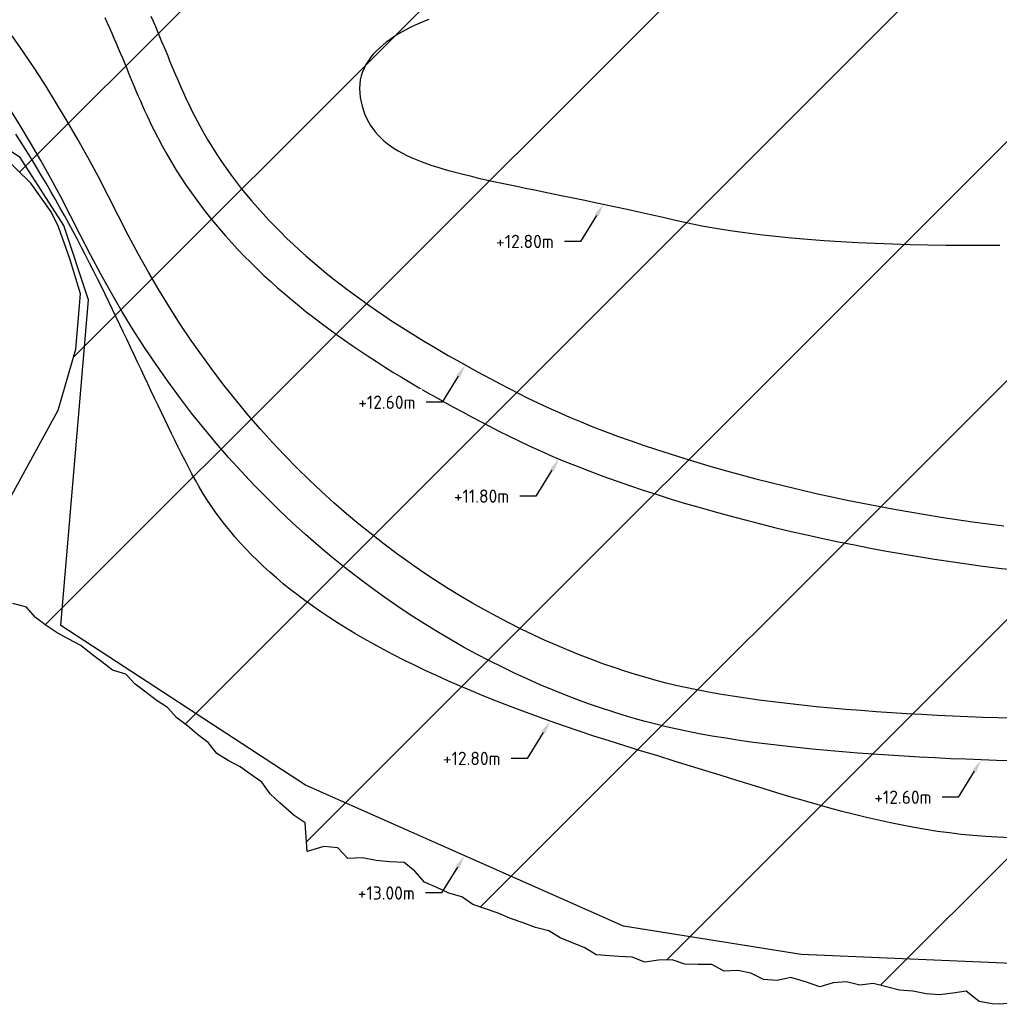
# Model space of a CAD drawing. Header units: metres. Extents: x 201571 to 204484, y 393973 to 396972.
# Tile 8 of 12: x 203808 to 203991, y 396053 to 396238. Entities that reach past the tile are written whole.
import ezdxf
from ezdxf import colors
from ezdxf.entities.mleader import LeaderData, LeaderLine
from ezdxf.math import Vec2, Vec3

# ---------------------------------------------------------------- set-up
doc = ezdxf.new("R2010")
doc.units = ezdxf.units.M
doc.layers.get('0').update_dxf_attribs({"lineweight": 25})
doc.layers.add('Z-GROENE-RIVIER-G', color=109, linetype='Continuous', lineweight=25)
doc.styles.get("Standard").update_dxf_attribs({"font": 'NLCS-ISO.ttf'})

msp = doc.modelspace()

# ---------------------------------------------------------------- hatches: boundary and pattern name
at = {"layer": 'Z-GROENE-RIVIER-G'}
h = msp.add_hatch(dxfattribs=at)
h.set_pattern_fill('ANSI31', color=256, scale=10)
h.paths.add_polyline_path([(204459.66, 396124.82), (204452.48, 396121.46), (204438.03, 396117.75), (204421.37, 396108.32), (204399.89, 396098.32), (204370.82, 396092.77), (204345.53, 396088.71), (204298.61, 396090.26), (204297.1, 396089.87), (204295.19, 396089.94), (204290.09, 396090.11), (204286.07, 396090.25), (204281.2, 396090.84), (204273.31, 396091.3), (204260.01, 396089.94), (204256.56, 396087.58), (204256.46, 396087.58), (204249.91, 396086.12), (204246.6, 396085.66), (204241.64, 396085.22), (204235.63, 396084.41), (204227.86, 396083.05), (204220.68, 396080.31), (204216.09, 396078.48), (204211.69, 396076.87), (204208.48, 396075.71), (204205.82, 396075.12), (204201.56, 396074.42), (204199.54, 396074.09), (204182.5, 396072.68), (204154.71, 396070.4), (204126.93, 396068.11), (204099.14, 396065.82), (204071.36, 396063.53), (204048.64, 396060.02), (204025.92, 396056.52), (204024.91, 396056.39), (204009.99, 396054.59), (204008.88, 396054.51), (203991.41, 396053.28), (203990.16, 396053.35), (203987.68, 396053.78), (203985.26, 396055.76), (203982.74, 396055.37), (203980.23, 396055.06), (203977.73, 396055.22), (203975.25, 396055.77), (203972.75, 396055.91), (203970.28, 396056.55), (203967.8, 396057.2), (203965.29, 396056.86), (203962.81, 396057.5), (203960.3, 396057.29), (203957.77, 396056.53), (203955.3, 396057.46), (203952.32, 396058.34), (203949.69, 396057.73), (203947.2, 396057.96), (203944.86, 396059.15), (203942.4, 396059.61), (203939.85, 396059.5), (203937.52, 396060.75), (203934.98, 396060.73), (203932.46, 396060.82), (203930.06, 396061.61), (203927.52, 396061.55), (203924.93, 396061.16), (203922.55, 396062.11), (203920.03, 396062.23), (203915.82, 396062.55), (203913.68, 396063.89), (203911.35, 396064.8), (203909.04, 396065.77), (203906.89, 396067.09), (203904.42, 396067.68), (203902.09, 396068.6), (203899.7, 396069.37), (203897.42, 396070.41), (203895.04, 396071.19), (203892.67, 396072.01), (203890.59, 396073.49), (203888.14, 396074.15), (203885.88, 396075.22), (203883.58, 396076.19), (203881.77, 396078.27), (203879.75, 396079.89), (203877.09, 396080.05), (203874.47, 396080.31), (203871.94, 396080.78), (203869.15, 396080.66), (203867.3, 396082.64), (203864.67, 396082.9), (203861.53, 396081.98), (203861.19, 396087.36), (203859.07, 396088.76), (203856.44, 396091.07), (203854.57, 396092.78), (203853.01, 396094.96), (203850.99, 396096.43), (203848.93, 396097.85), (203846.72, 396099.04), (203844.61, 396100.38), (203842.98, 396102.47), (203840.97, 396103.95), (203839.05, 396105.58), (203837.05, 396107.09), (203835.32, 396109.02), (203833.21, 396110.36), (203831.24, 396111.91), (203829.22, 396113.4), (203827.47, 396115.29), (203824.96, 396116.01), (203823, 396117.59), (203821.01, 396119.11), (203819.03, 396120.65), (203816.8, 396121.82), (203814.63, 396123.06), (203812.52, 396124.41), (203810.54, 396125.94), (203808.82, 396127.88), (203806.26, 396128.54), (203804.01, 396129.67), (203801.89, 396130.99), (203799.83, 396132.4), (203797.56, 396133.51), (203814.76, 396164.85), (203818.13, 396176.28), (203819, 396186.72), (203817.04, 396193.06), (203814.88, 396199.25), (203813.48, 396202.06), (203809.66, 396207.49), (203804.45, 396212.55), (203742.69, 396250.89), (203735.1, 396257.1), (203712.23, 396272.92), (203709.78, 396271.61), (203688.02, 396246.04), (203626.14, 396297.47), (203625.85, 396297.69), (203625.2, 396297.73), (203624.75, 396297.53), (203624.3, 396297.23), (203623.54, 396297.06), (203622.13, 396297.22), (203621.81, 396296.57), (203621.22, 396296.03), (203620.66, 396295.4), (203619.55, 396295.06), (203617.75, 396295.12), (203616.19, 396294.95), (203615.1, 396294.43), (203614.08, 396293.81), (203613.38, 396292.94), (203612.64, 396292.05), (203611.72, 396291.25), (203611.08, 396290.23), (203610.17, 396289.37), (203609.75, 396288.16), (203609.23, 396287.01), (203608.49, 396285.99), (203607.76, 396284.96), (203606.92, 396284.01), (203606.43, 396282.82), (203605.79, 396281.75), (203605.06, 396280.74), (203604.37, 396279.74), (203603.5, 396278.87), (203602.38, 396278.2), (203601.28, 396277.56), (203600.76, 396276.56), (203600.12, 396275.69), (203600.03, 396274.5), (203600.09, 396273.27), (203599.76, 396272.35), (203599.23, 396271.63), (203598.55, 396271.08), (203598.34, 396270.28), (203598.16, 396269.55), (203597.84, 396268.98), (203597.49, 396268.53), (203597.09, 396268.2), (203596.82, 396267.88), (203596.63, 396267.61), (203596.45, 396267.44), (203596.39, 396267.3), (203596.44, 396267.41), (203596.04, 396266.8), (203595.83, 396266.36), (203595.45, 396265.95), (203595.17, 396265.39), (203594.64, 396264.91), (203594.25, 396264.27), (203593.9, 396263.55), (203593.21, 396262.96), (203592.55, 396262.31), (203592.28, 396261.37), (203591.9, 396260.44), (203591.41, 396259.55), (203590.92, 396258.6), (203590.22, 396257.75), (203589.84, 396256.66), (203589.24, 396255.68), (203588.43, 396254.81), (203587.58, 396253.94), (203587.45, 396252.57), (203586.74, 396251.57), (203586.24, 396250.4), (203585.46, 396249.42), (203584.79, 396248.34), (203583.94, 396247.4), (203583.03, 396246.49), (203582.05, 396245.63), (203576.94, 396240.19), (203569.67, 396237.06), (203561.01, 396236.51), (203551.14, 396238.76), (203548.62, 396238.66), (203546.15, 396239.43), (203543.47, 396239.19), (203540.85, 396239.9), (203538.14, 396240.5), (203535.31, 396240.67), (203532.47, 396241.28), (203529.63, 396242.31), (203526.7, 396243.07), (203517.44, 396244.61), (203514.16, 396244.59), (203510.81, 396244.46), (203507.3, 396243.72), (203503.84, 396243.65), (203500.51, 396244.51), (203497.06, 396245.02), (203493.66, 396245.98), (203489.94, 396245.55), (203486.47, 396246.54), (203482.85, 396247.01), (203479.22, 396247.61), (203475.56, 396248.26), (203471.94, 396249.21), (203468.26, 396250.04), (203464.52, 396250.77), (203460.77, 396251.58), (203456.89, 396252.08), (203452.98, 396252.61), (203448.85, 396252.59), (203444.95, 396253.43), (203441.19, 396254.75), (203437.38, 396256), (203433.68, 396257.59), (203429.93, 396259.12), (203426.19, 396260.72), (203422.42, 396262.29), (203418.63, 396263.86), (203414.88, 396265.57), (203411.24, 396267.54), (203407.69, 396269.7), (203404.06, 396271.74), (203400.78, 396274.41), (203397.24, 396276.65), (203393.92, 396279.03), (203379.21, 396289.88), (203372.68, 396294.43), (203366.5, 396298.11), (203360.66, 396300.94), (203355.42, 396303.42), (203350.89, 396305.85), (203346.9, 396307.96), (203343.35, 396309.6), (203340.29, 396311), (203337.68, 396312.11), (203335.47, 396313.05), (203333.59, 396313.64), (203332.01, 396313.89), (203331.02, 396313.24), (203329.92, 396313.16), (203329.13, 396312.56), (203328.74, 396311.59), (203328.56, 396310.41), (203327.82, 396309.1), (203327.78, 396307.44), (203327.91, 396305.59), (203328.32, 396303.57), (203328.6, 396301.37), (203328.76, 396299), (203329.66, 396296.56), (203329.74, 396293.91), (203330.85, 396291.26), (203331.4, 396288.45), (203330.99, 396285.5), (203331.7, 396282.55), (203331.96, 396279.51), (203332.11, 396276.4), (203331.51, 396273.32), (203331.06, 396270.2), (203329.87, 396267.25), (203329, 396264.18), (203327.39, 396261.4), (203326.26, 396258.27), (203324.18, 396255.64), (203321.78, 396253.19), (203319.11, 396250.88), (203315.68, 396249.46), (203312.22, 396247.9), (203308.64, 396246), (203304.55, 396244.55), (203299.99, 396243.42), (203294.98, 396242.55), (203289.45, 396242.47), (203283.48, 396242.37), (203282.11, 396242.3), (203281.39, 396242.52), (203280.67, 396242.75), (203279.93, 396242.85), (203279.17, 396242.91), (203278.34, 396242.6), (203277.58, 396243.04), (203276.72, 396242.96), (203275.92, 396243.33), (203275.07, 396243.55), (203274.17, 396243.67), (203273.26, 396243.89), (203272.28, 396243.94), (203271.26, 396244.03), (203270.49, 396244.9), (203269.43, 396245.07), (203268.47, 396245.56), (203267.44, 396245.98), (203266.5, 396246.66), (203265.45, 396247.18), (203264.33, 396247.65), (203263.22, 396248.21), (203262.17, 396248.97), (203261.04, 396249.67), (203259.92, 396250.46), (203258.75, 396251.22), (203257.43, 396251.86), (203256.08, 396252.53), (203254.86, 396253.49), (203253.62, 396254.49), (203252.41, 396255.61), (203251.05, 396256.61), (203249.65, 396257.65), (203248.18, 396258.68), (203246.81, 396259.92), (203239.76, 396264.63), (203233.06, 396270.46), (203214.29, 396292.47), (203204.79, 396307.29), (203185.74, 396353.54), (203168.33, 396397.86), (203159.69, 396419.82), (203149.67, 396452.79), (203145.89, 396468.09), (203142.25, 396478.85), (203139.37, 396495.21), (203139.82, 396511.72), (203137.55, 396538.17), (203135.12, 396566.81), (203132.7, 396588.92), (203129.99, 396603.84), (203126.64, 396609.52), (203125.22, 396615.43), (203122.91, 396620.84), (203121.84, 396626.4), (203119.36, 396631.25), (203117.56, 396636.13), (203118.56, 396642.05), (203116.31, 396646.44), (203111.29, 396649.97), (203108.93, 396655.02), (203105.37, 396660.08), (203102.1, 396663.52), (203097.47, 396664.86), (203094.34, 396667.07), (203091.5, 396669.32), (203089.31, 396672.07), (203087.2, 396674.86), (203085.24, 396677.83), (203083.25, 396680.85), (203080.67, 396683.16), (203078.03, 396685.4), (203075.06, 396687.13), (203072.21, 396689.1), (203069.14, 396690.71), (203065.96, 396692.18), (203062.75, 396693.64), (203059.41, 396694.88), (203056.12, 396696.4), (203052.72, 396697.8), (203049.03, 396698.49), (203045.51, 396699.9), (203041.96, 396701.55), (203038.24, 396702.84), (203034.5, 396704.37), (203030.7, 396706.02), (203026.92, 396708.19), (203022.87, 396709.52), (203018.9, 396711.63), (203016.96, 396711.91), (202988.58, 396717.62), (202987.61, 396717.79), (202958.98, 396722.43), (202957.92, 396722.62), (202939.8, 396728.75), (202938.83, 396729.19), (202926.31, 396735.58), (202923.18, 396738.14), (202920.6, 396739.23), (202918.48, 396740.61), (202916.47, 396741.83), (202914.72, 396743.13), (202913.37, 396744.61), (202911.9, 396745.86), (202910.87, 396747.3), (202909.89, 396748.67), (202909.11, 396750.05), (202908.51, 396751.44), (202907.66, 396752.67), (202907.17, 396753.96), (202907.18, 396755.37), (202906.83, 396756.61), (202906.63, 396757.86), (202906.53, 396759.21), (202905.56, 396761), (202902.67, 396763.74), (202898.54, 396767), (202893.74, 396769.7), (202888, 396772.18), (202884.87, 396773.35), (202881.25, 396773.98), (202877.23, 396774.5), (202872.79, 396774.91), (202867.99, 396775.55), (202862.66, 396775.84), (202853.52, 396776.5), (202849.24, 396777.19), (202845.1, 396777.92), (202841.09, 396778.54), (202837.29, 396779.62), (202833.62, 396780.62), (202830.13, 396781.98), (202826.76, 396783.22), (202823.52, 396784.56), (202820.35, 396785.58), (202817.17, 396785.95), (202814.09, 396786.28), (202810.97, 396785.94), (202808.12, 396786.51), (202805.27, 396786.65), (202802.66, 396787.52), (202800.06, 396788.05), (202797.3, 396787.65), (202794.82, 396788.14), (202792.38, 396788.51), (202790.04, 396789.09), (202787.71, 396789.5), (202785.56, 396790.35), (202783.36, 396790.92), (202781.14, 396791.31), (202779.02, 396791.89), (202777.08, 396792.89), (202775.07, 396793.62), (202773.22, 396794.68), (202771.16, 396795.24), (202769.41, 396796.44), (202767.6, 396797.5), (202765.89, 396798.71), (202764.1, 396799.77), (202762.27, 396800.8), (202760.65, 396802.18), (202759.02, 396803.57), (202757.32, 396804.89), (202755.49, 396806.04), (202753.91, 396807.63), (202752.11, 396808.95), (202750.24, 396810.24), (202748.26, 396811.46), (202746.23, 396812.71), (202744.2, 396814.06), (202742.02, 396815.33), (202739.9, 396816.77), (202737.75, 396818.32), (202735.17, 396819.65), (202726.95, 396822.42), (202725.01, 396824.27), (202723.93, 396826.74), (202722.83, 396829.09), (202722.2, 396831.65), (202721.37, 396834.01), (202720.65, 396836.37), (202719.89, 396838.69), (202719.53, 396841.13), (202719.14, 396843.53), (202719.15, 396846.04), (202718.95, 396848.44), (202718.83, 396850.86), (202717.69, 396852.25), (202713.57, 396865.76), (202713.37, 396866.82), (202711.85, 396878.17), (202710.33, 396889.52), (202710.02, 396890.29), (202705.45, 396899.67), (202700.88, 396909.06), (202700.42, 396909.67), (202691.35, 396917.18), (202690.63, 396917.56), (202684.23, 396919.85), (202683.42, 396919.94), (202672.45, 396919.94), (202671.42, 396919.99), (202661.43, 396920.57), (202651.44, 396921.15), (202641.45, 396921.73), (202631.47, 396922.31), (202630.46, 396922.4), (202620.74, 396923.26), (202611.02, 396924.11), (202601.3, 396924.97), (202591.58, 396925.83), (202590.48, 396925.98), (202583.6, 396928.3), (202576.73, 396930.63), (202576.38, 396930.85), (202576.17, 396931.07), (202574.14, 396941.45), (202574.29, 396942.61), (202576.47, 396953.37), (202576.85, 396954.41), (202581.71, 396964.37), (202582.59, 396965.22), (202589.37, 396969.66), (202590.44, 396970.06), (202597.45, 396971.84), (202602.56, 396969.66), (202607.85, 396964.66), (202608.6, 396964.26), (202615.69, 396960.69), (202622.78, 396957.11), (202623.63, 396956.9), (202634.85, 396954.63), (202636.21, 396954.58), (202657.35, 396954.47), (202659.24, 396955.88), (202661.21, 396955.79), (202663.21, 396955.53), (202665.22, 396955.49), (202667.24, 396955.39), (202669.25, 396955.66), (202671.29, 396955.55), (202673.32, 396955.66), (202675.33, 396956.14), (202677.36, 396956.48), (202679.4, 396956.44), (202681.44, 396956.27), (202683.44, 396956.57), (202685.43, 396957.06), (202687.43, 396957.25), (202689.41, 396957.3), (202691.4, 396956.83), (202693.33, 396957.37), (202695.26, 396957.2), (202697.15, 396957.16), (202699.03, 396956.91), (202700.86, 396956.77), (202702.66, 396956.52), (202709.51, 396956.44), (202711.12, 396956.41), (202712.66, 396956.08), (202714.16, 396955.87), (202715.68, 396956.06), (202717.14, 396956.04), (202718.58, 396956.09), (202719.87, 396955.69), (202721.21, 396955.59), (202722.54, 396955.52), (202723.7, 396955.05), (202724.72, 396954.41), (202725.83, 396953.88), (202729.83, 396950.57), (202731.61, 396948.74), (202733.65, 396947.17), (202735.59, 396945.45), (202736.95, 396943.25), (202738.73, 396941.3), (202739.81, 396938.87), (202741, 396936.49), (202742.09, 396934.02), (202742.67, 396931.3), (202743.88, 396928.78), (202744.89, 396926.14), (202745.67, 396923.37), (202747.09, 396920.74), (202748.81, 396918.13), (202749.44, 396915.17), (202750.72, 396912.34), (202751.43, 396909.33), (202751.51, 396906.16), (202752.08, 396903.08), (202753.08, 396900.07), (202753.82, 396897), (202754.65, 396893.93), (202755.74, 396890.93), (202756.62, 396887.87), (202758.02, 396884.97), (202758.86, 396881.93), (202762.3, 396866.53), (202764.34, 396864.06), (202765.75, 396858.13), (202769.17, 396852.36), (202772.75, 396847.17), (202775.16, 396844.44), (202779.91, 396840.54), (202781.89, 396838.83), (202786.97, 396834.83), (202794.36, 396830.75), (202796.39, 396829.95), (202802.37, 396827.86), (202804.35, 396827.06), (202812.75, 396825.03), (202822.71, 396824.48), (202823.66, 396824.45), (202832.13, 396824.76), (202838.55, 396825.33), (202841.38, 396825.96), (202852.78, 396828.98), (202853.79, 396829.42), (202862.22, 396831.57), (202864.78, 396832.41), (202871.57, 396833.79), (202876.34, 396834.02), (202881.88, 396833.48), (202886.03, 396832.25), (202894.62, 396829.1), (202895.64, 396828.65), (202903.23, 396823.59), (202904.12, 396822.89), (202910.04, 396815.97), (202910.69, 396815.19), (202918.76, 396805), (202926.84, 396794.81), (202927.47, 396794.05), (202935.52, 396784.5), (202944.18, 396775.3), (202944.96, 396774.42), (202952.56, 396767.24), (202961.37, 396760.62), (202962.42, 396759.77), (202968.58, 396756.07), (202975.34, 396752.59), (202976.71, 396751.92), (202981.51, 396749.7), (202986.79, 396747.9), (202989.53, 396747.13), (202995.55, 396745.76), (203003.25, 396744.43), (203004.95, 396744.08), (203006.97, 396743.87), (203010.17, 396743.4), (203013.42, 396743.48), (203016.7, 396743.73), (203019.99, 396743.6), (203023.33, 396743.75), (203026.72, 396744.4), (203030.14, 396744.64), (203033.62, 396744.8), (203037.16, 396745.2), (203040.78, 396745.84), (203044.46, 396746.04), (203048.23, 396746.23), (203052.02, 396745.77), (203055.93, 396745.67), (203059.97, 396745.87), (203064.07, 396745.68), (203068.21, 396744.99), (203072.41, 396744.09), (203076.7, 396743.08), (203081.11, 396742.13), (203085.63, 396741.13), (203090.17, 396739.68), (203094.95, 396738.56), (203099.8, 396737.15), (203104.65, 396735.56), (203110.66, 396733.63), (203113.74, 396732.58), (203116.94, 396731.66), (203120.03, 396730.18), (203123.28, 396728.94), (203126.89, 396728.62), (203137.83, 396726.07), (203145.28, 396721.38), (203162.38, 396712.95), (203174.41, 396708.6), (203187.72, 396701.9), (203201.78, 396695.66), (203221.27, 396686.97), (203236.07, 396678.5), (203247.24, 396672.17), (203257.43, 396666.95), (203261.93, 396664.51), (203265.72, 396661.02), (203269.98, 396658.11), (203273.95, 396654.74), (203277.55, 396650.88), (203282.05, 396648.01), (203286.45, 396644.93), (203291.01, 396641.9), (203294.39, 396637.55), (203300.5, 396635.68), (203304.62, 396630.46), (203307.87, 396628.58), (203310.62, 396626.1), (203312.72, 396622.96), (203314.75, 396619.66), (203317.6, 396616.84), (203320.32, 396613.79), (203323.14, 396610.69), (203325.61, 396607.23), (203328.4, 396603.89), (203330.69, 396600.11), (203333, 396596.26), (203335.57, 396592.51), (203338.08, 396588.64), (203341.55, 396585.33), (203344.2, 396581.42), (203346.91, 396577.5), (203348.45, 396572.77), (203350.55, 396568.35), (203351.79, 396563.34), (203353.93, 396558.87), (203355.81, 396554.19), (203359.09, 396550.45), (203364.84, 396548.39), (203364.15, 396541.88), (203367.29, 396538.02), (203371.52, 396534.98), (203374.09, 396530.75), (203377.31, 396527.03), (203381.23, 396523.89), (203385.47, 396521.09), (203387.9, 396516.89), (203390.8, 396513.12), (203394.63, 396510.22), (203397.53, 396506.59), (203401, 396503.56), (203403.39, 396499.57), (203407.21, 396497.08), (203410.01, 396493.65), (203413.62, 396491.2), (203417.04, 396488.67), (203420.73, 396486.65), (203423.23, 396483.19), (203426.87, 396481.41), (203430.2, 396479.34), (203433.38, 396477.19), (203436.71, 396475.43), (203439.88, 396473.48), (203443.51, 396472.3), (203451.46, 396469.97), (203455.09, 396467.9), (203458.88, 396466.18), (203462.63, 396464.31), (203466.48, 396462.66), (203470.38, 396461.08), (203474.69, 396460.61), (203478.48, 396458.71), (203482.04, 396456.15), (203486, 396454.67), (203490.01, 396453.34), (203494.39, 396453.07), (203498.2, 396451.23), (203501.96, 396449.2), (203505.77, 396447.35), (203509.57, 396445.52), (203513.44, 396443.91), (203517.79, 396443.85), (203521.61, 396442.19), (203525.59, 396441.14), (203529.61, 396440.28), (203533.36, 396438.65), (203537.13, 396437.18), (203540.88, 396435.74), (203544.87, 396435.23), (203548.51, 396433.65), (203552.15, 396432.22), (203556.17, 396432.2), (203559.66, 396430.54), (203563.15, 396429.04), (203566.71, 396427.96), (203570.47, 396427.74), (203573.8, 396426.22), (203577.03, 396424.54), (203580.18, 396422.78), (203583.35, 396421.32), (203586.95, 396421.6), (203589.99, 396420.14), (203593.02, 396418.86), (203595.95, 396417.48), (203599.31, 396417.99), (203602.1, 396416.63), (203604.81, 396415.3), (203607.47, 396414.08), (203610.02, 396412.74), (203612.51, 396411.48), (203615.24, 396411.49), (203618.5, 396413.86), (203620.75, 396413.75), (203623.04, 396412.55), (203624.33, 396412), (203625.74, 396411.54), (203627.44, 396412.24), (203629.22, 396412.91), (203631.03, 396413.18), (203632.67, 396411.35), (203634.74, 396412.12), (203636.96, 396413.42), (203639.02, 396412.56), (203641.17, 396411.71), (203643.42, 396410.95), (203645.91, 396411.4), (203648.27, 396410.1), (203650.74, 396409), (203653.29, 396407.95), (203655.98, 396407.3), (203658.88, 396407.5), (203661.64, 396406.23), (203664.65, 396405.99), (203667.77, 396405.92), (203670.78, 396404.71), (203673.93, 396403.88), (203677.29, 396403.65), (203680.49, 396402.24), (203683.91, 396401.49), (203687.54, 396401.28), (203691.01, 396400), (203694.93, 396400.18), (203698.52, 396398.67), (203702.75, 396399.21), (203706.45, 396397.46), (203710.4, 396396.3), (203714.91, 396396.61), (203718.91, 396394.96), (203723.3, 396394.19), (203728.18, 396394.47), (203732.38, 396392.5), (203736.74, 396390.74), (203741.79, 396390.45), (203744.14, 396389.71), (203746.5, 396388.96), (203762.23, 396379.57), (203780.69, 396367.96), (203796.24, 396359.45), (203805.82, 396355.1), (203805.94, 396349.99), (203808.9, 396350.27), (203811.12, 396349.14), (203812.93, 396347.23), (203814.89, 396345.6), (203817.08, 396344.43), (203818.72, 396342.17), (203821.37, 396341.97), (203823.93, 396341.57), (203826.02, 396340.22), (203828.5, 396339.69), (203830.64, 396338.58), (203833.33, 396338.6), (203835.22, 396336.83), (203837.64, 396336.46), (203839.67, 396334.99), (203842.14, 396334.9), (203844.25, 396333.61), (203846.53, 396333.07), (203848.48, 396331.4), (203850.95, 396331.23), (203853.16, 396330.42), (203855.27, 396328.94), (203857.94, 396329.93), (203860.3, 396329.71), (203862.71, 396329.37), (203865.12, 396329.51), (203867.58, 396329.5), (203870.04, 396329.53), (203872.43, 396329.38), (203874.82, 396328.54), (203877.37, 396329.62), (203879.83, 396329.58), (203882.26, 396328.8), (203884.83, 396330.29), (203887.29, 396330.62), (203889.73, 396329.89), (203892.21, 396330.68), (203894.68, 396330.74), (203897.12, 396330.66), (203899.6, 396330.83), (203902.02, 396330.27), (203904.49, 396330.12), (203906.95, 396330.72), (203909.42, 396330.09), (203911.88, 396330.25), (203914.35, 396329.4), (203916.81, 396329.49), (203919.3, 396330.19), (203921.77, 396329.66), (203924.26, 396330.37), (203926.73, 396331.65), (203929.22, 396332.43), (203931.71, 396331.28), (203934.2, 396331.67), (203936.69, 396331.84), (203939.19, 396330.94), (203941.69, 396331.98), (203944.2, 396330.29), (203946.71, 396330.74), (203949.22, 396330.28), (203951.73, 396329.96), (203954.24, 396329.29), (203956.75, 396330.22), (203959.27, 396330.28), (203963, 396329.3), (203965.51, 396329.2), (203967.99, 396328.9), (203970.21, 396329.01), (203972.72, 396328.96), (203975.08, 396329.69), (203977.33, 396329.27), (203979.89, 396330.08), (203982.18, 396330.46), (203984.41, 396329.4), (203986.7, 396329.87), (203989.21, 396330.77), (203991.48, 396331.2), (203993.8, 396329.62), (203996.24, 396331.45), (203998.57, 396330.55), (204000.93, 396329.83), (204003.23, 396330.41), (204005.69, 396331.02), (204008.12, 396330.12), (204010.6, 396329.11), (204013.09, 396328.37), (204015.44, 396328.99), (204018.02, 396328.52), (204020.51, 396328.19), (204022.98, 396328.23), (204025.44, 396328.37), (204027.98, 396328.26), (204030.42, 396328.63), (204032.89, 396328.87), (204035.45, 396328.57), (204037.88, 396329.21), (204040.3, 396329.91), (204042.65, 396331.13), (204045.05, 396332.05), (204047.39, 396333.48), (204050.11, 396332.44), (204052.46, 396333.7), (204054.91, 396334.65), (204057.23, 396336.74), (204059.98, 396335.64), (204060.78, 396339.45), (204066.66, 396343.49), (204076.51, 396343.47), (204093.44, 396342.61), (204114.77, 396338.99), (204115.85, 396338.85), (204137.85, 396331.95), (204159.86, 396325.05), (204160.89, 396324.64), (204189.92, 396307.77), (204218.95, 396290.89), (204219.79, 396290.17), (204244.35, 396268.36), (204244.97, 396268.09), (204267.54, 396264.39), (204268.41, 396264.25), (204303.74, 396267.09), (204339.07, 396269.92), (204340.09, 396269.98), (204358.1, 396270.54), (204387.67, 396274.38), (204412.41, 396276.85), (204430.44, 396275.97), (204446.07, 396274.13), (204464.84, 396267.14), (204477.67, 396246.43), (204483.78, 396208.29), (204484.4, 396167.56), (204472.38, 396139.3)])

# ---------------------------------------------------------------- linework, layer by layer
for points, elevation in [([(204154.22, 396076.38), (204126.44, 396074.09), (204098.65, 396071.8), (204070.66, 396069.49), (204047.73, 396065.95), (204025.08, 396062.46), (204024.17, 396062.34), (204009.43, 396060.56), (204008.47, 396060.5), (204007.02, 396060.39), (203954.32, 396062.61), (203920.91, 396067.94), (203861.25, 396094.42), (203815.31, 396124.41), (203820.46, 396185.57), (203815.83, 396199.5), (203807.64, 396212.28), (203706.02, 396279.75)], 13), ([(203823.57, 396238.56), (203824.02, 396237.58), (203824.45, 396236.61), (203824.86, 396235.66), (203825.27, 396234.71), (203825.67, 396233.77), (203826.07, 396232.85), (203826.45, 396231.92), (203826.84, 396231.01), (203827.22, 396230.09), (203827.59, 396229.19), (203827.96, 396228.29), (203828.33, 396227.39), (203828.71, 396226.49), (203829.08, 396225.6), (203829.46, 396224.7), (203829.84, 396223.81), (203830.23, 396222.91), (203830.62, 396222.02), (203831.02, 396221.12), (203831.43, 396220.22), (203831.85, 396219.32), (203832.28, 396218.42), (203832.75, 396217.46), (203834.32, 396214.46), (203835.18, 396212.91), (203836.06, 396211.42), (203836.96, 396209.94), (203837.88, 396208.49), (203838.84, 396207.06), (203839.82, 396205.65), (203840.82, 396204.25), (203841.85, 396202.88), (203842.91, 396201.53), (203843.98, 396200.19), (203845.09, 396198.88), (203846.21, 396197.58), (203847.36, 396196.3), (203848.53, 396195.04), (203849.72, 396193.79), (203850.94, 396192.57), (203852.17, 396191.36), (203853.43, 396190.16), (203854.7, 396188.98), (203856, 396187.82), (203857.32, 396186.68), (203858.65, 396185.54), (203860.01, 396184.43), (203861.38, 396183.32), (203862.77, 396182.23), (203864.18, 396181.16), (203865.61, 396180.09), (203867.06, 396179.04), (203868.52, 396178), (203870, 396176.98), (203871.5, 396175.96), (203873.01, 396174.96), (203874.54, 396173.96), (203876.09, 396172.98), (203877.65, 396172), (203879.23, 396171.04), (203880.82, 396170.08), (203882.43, 396169.13), (203884.05, 396168.19), (203885.68, 396167.26), (203887.34, 396166.34), (203889, 396165.42), (203890.68, 396164.51), (203892.37, 396163.61), (203894.08, 396162.71), (203895.8, 396161.81), (203897.53, 396160.93), (203899.33, 396160.01), (203903.32, 396158.1), (203905.49, 396157.12), (203907.69, 396156.17), (203909.94, 396155.23), (203912.26, 396154.3), (203914.63, 396153.38), (203917.05, 396152.48), (203919.53, 396151.59), (203922.05, 396150.71), (203924.63, 396149.85), (203927.24, 396149), (203929.9, 396148.16), (203932.6, 396147.34), (203935.34, 396146.54), (203938.12, 396145.75), (203940.92, 396144.98), (203943.76, 396144.23), (203946.63, 396143.5), (203949.52, 396142.78), (203952.44, 396142.09), (203955.37, 396141.42), (203958.33, 396140.76), (203961.3, 396140.13), (203964.29, 396139.53), (203967.29, 396138.94), (203970.29, 396138.38), (203973.3, 396137.85), (203976.32, 396137.34), (203979.34, 396136.86), (203982.36, 396136.4), (203985.37, 396135.97), (203988.38, 396135.57), (203991.38, 396135.2), (203994.37, 396134.86)], 11.8), ([(203832.2, 396238.85), (203832.62, 396237.87), (203833.04, 396236.91), (203833.44, 396235.95), (203833.84, 396235.01), (203834.22, 396234.08), (203834.6, 396233.16), (203834.98, 396232.25), (203835.35, 396231.35), (203835.72, 396230.46), (203836.09, 396229.57), (203836.46, 396228.7), (203836.82, 396227.83), (203837.19, 396226.97), (203837.56, 396226.11), (203837.94, 396225.26), (203838.31, 396224.42), (203838.7, 396223.57), (203839.09, 396222.73), (203839.49, 396221.9), (203839.9, 396221.06), (203839.9, 396221.06), (203841.36, 396218.26), (203842.13, 396216.88), (203842.92, 396215.52), (203843.74, 396214.18), (203844.58, 396212.86), (203845.45, 396211.56), (203846.35, 396210.27), (203847.27, 396208.99), (203848.21, 396207.74), (203849.17, 396206.5), (203850.16, 396205.27), (203851.18, 396204.07), (203852.21, 396202.87), (203853.27, 396201.69), (203854.35, 396200.53), (203855.45, 396199.37), (203856.58, 396198.24), (203857.73, 396197.11), (203858.9, 396196), (203860.09, 396194.9), (203861.3, 396193.82), (203862.53, 396192.74), (203863.78, 396191.68), (203865.06, 396190.63), (203866.35, 396189.59), (203867.67, 396188.56), (203869, 396187.55), (203870.35, 396186.54), (203871.73, 396185.54), (203873.12, 396184.55), (203874.53, 396183.57), (203875.96, 396182.6), (203877.4, 396181.64), (203878.87, 396180.69), (203880.35, 396179.75), (203881.85, 396178.81), (203883.37, 396177.88), (203884.91, 396176.96), (203886.46, 396176.04), (203888.03, 396175.13), (203889.62, 396174.23), (203891.22, 396173.33), (203892.84, 396172.44), (203894.47, 396171.55), (203896.12, 396170.67), (203897.79, 396169.8), (203899.47, 396168.92), (203901.16, 396168.05), (203902.87, 396167.19), (203902.87, 396167.19), (203906.7, 396165.35), (203908.72, 396164.44), (203910.81, 396163.53), (203912.97, 396162.63), (203915.19, 396161.74), (203917.47, 396160.86), (203919.8, 396159.99), (203922.2, 396159.13), (203924.64, 396158.28), (203927.14, 396157.44), (203929.68, 396156.62), (203932.26, 396155.81), (203934.89, 396155.01), (203937.56, 396154.23), (203940.27, 396153.46), (203943.01, 396152.71), (203945.78, 396151.97), (203948.58, 396151.26), (203951.41, 396150.56), (203954.26, 396149.88), (203957.13, 396149.22), (203960.02, 396148.58), (203962.93, 396147.97), (203965.85, 396147.37), (203968.78, 396146.8), (203971.72, 396146.25), (203974.67, 396145.73), (203977.62, 396145.23), (203980.57, 396144.76), (203983.52, 396144.32), (203986.46, 396143.9), (203989.4, 396143.51), (203992.32, 396143.15)], 12.6), ([(203884.41, 396238.23), (203883.55, 396237.89), (203882.69, 396237.52), (203881.84, 396237.14), (203881, 396236.74), (203880.18, 396236.32), (203879.37, 396235.89), (203878.59, 396235.43), (203877.83, 396234.96), (203877.1, 396234.46), (203876.4, 396233.94), (203875.73, 396233.41), (203875.09, 396232.85), (203874.5, 396232.27), (203873.95, 396231.67), (203873.44, 396231.05), (203872.98, 396230.41), (203872.57, 396229.74), (203872.22, 396229.06), (203871.92, 396228.35), (203871.68, 396227.61), (203871.51, 396226.85), (203871.4, 396226.07), (203871.36, 396225.27), (203871.4, 396224.44), (203871.51, 396223.58), (203871.51, 396223.58), (203871.87, 396221.92), (203872.11, 396221.14), (203872.38, 396220.39), (203872.69, 396219.68), (203873.04, 396218.99), (203873.42, 396218.33), (203873.85, 396217.71), (203874.31, 396217.1), (203874.8, 396216.53), (203875.34, 396215.98), (203875.92, 396215.45), (203876.54, 396214.94), (203877.19, 396214.45), (203877.89, 396213.99), (203878.63, 396213.54), (203879.41, 396213.11), (203880.23, 396212.69), (203881.09, 396212.29), (203882, 396211.9), (203882.95, 396211.53), (203883.94, 396211.16), (203884.97, 396210.81), (203886.05, 396210.46), (203887.17, 396210.12), (203888.34, 396209.79), (203889.55, 396209.46), (203890.81, 396209.14), (203892.12, 396208.82), (203893.46, 396208.5), (203894.86, 396208.18), (203896.3, 396207.86), (203897.79, 396207.54), (203899.33, 396207.21), (203900.92, 396206.88), (203902.55, 396206.54), (203904.23, 396206.2), (203905.96, 396205.84), (203907.74, 396205.48), (203909.57, 396205.11), (203911.46, 396204.72), (203913.39, 396204.32), (203915.37, 396203.91), (203917.4, 396203.48), (203919.49, 396203.04), (203921.63, 396202.58), (203923.82, 396202.09), (203926.06, 396201.59), (203928.36, 396201.07), (203930.7, 396200.52), (203930.7, 396200.52), (203935.65, 396199.48), (203938.25, 396199.02), (203940.94, 396198.59), (203943.71, 396198.2), (203946.55, 396197.84), (203949.47, 396197.51), (203952.45, 396197.22), (203955.49, 396196.96), (203958.58, 396196.72), (203961.73, 396196.52), (203964.92, 396196.34), (203968.16, 396196.2), (203971.43, 396196.07), (203974.74, 396195.97), (203978.08, 396195.9), (203981.44, 396195.85), (203984.81, 396195.82), (203988.21, 396195.81), (203991.61, 396195.82)], 12.8), ([(203994.01, 396106.98), (203991.21, 396107.06), (203988.4, 396107.16), (203985.56, 396107.27), (203982.7, 396107.39), (203979.84, 396107.53), (203976.97, 396107.68), (203974.1, 396107.84), (203971.23, 396108.02), (203968.37, 396108.21), (203965.53, 396108.43), (203962.7, 396108.65), (203959.9, 396108.9), (203957.13, 396109.16), (203954.39, 396109.44), (203951.69, 396109.74), (203949.03, 396110.06), (203946.43, 396110.4), (203943.87, 396110.76), (203941.38, 396111.14), (203938.96, 396111.54), (203936.6, 396111.96), (203934.36, 396112.39), (203930.77, 396113.17), (203928.97, 396113.61), (203927.09, 396114.1), (203925.17, 396114.64), (203923.2, 396115.22), (203921.2, 396115.85), (203919.15, 396116.52), (203917.08, 396117.24), (203914.97, 396118.02), (203912.82, 396118.84), (203910.65, 396119.71), (203908.45, 396120.64), (203906.23, 396121.62), (203903.98, 396122.65), (203901.72, 396123.74), (203899.43, 396124.89), (203897.13, 396126.09), (203894.81, 396127.36), (203892.48, 396128.68), (203890.14, 396130.06), (203887.79, 396131.51), (203885.43, 396133.01), (203883.07, 396134.58), (203880.71, 396136.22), (203878.34, 396137.92), (203875.98, 396139.69), (203873.61, 396141.53), (203871.26, 396143.43), (203868.9, 396145.4), (203866.56, 396147.45), (203864.23, 396149.57), (203861.91, 396151.76), (203859.6, 396154.02), (203857.31, 396156.37), (203855.03, 396158.78), (203852.78, 396161.28), (203850.55, 396163.85), (203848.34, 396166.51), (203846.16, 396169.24), (203844, 396172.06), (203841.87, 396174.96), (203839.77, 396177.95), (203837.71, 396181.02), (203835.68, 396184.18), (203833.69, 396187.43), (203831.73, 396190.77), (203829.82, 396194.2), (203827.94, 396197.72), (203826.07, 396201.42), (203822.38, 396208.64), (203820.44, 396212.22), (203818.49, 396215.7), (203816.51, 396219.12), (203814.5, 396222.46), (203812.46, 396225.74), (203810.39, 396228.94), (203808.3, 396232.08), (203806.18, 396235.15)], 11.8), ([(203993.78, 396098.98), (203990.96, 396099.07), (203988.11, 396099.17), (203985.23, 396099.28), (203982.34, 396099.4), (203979.44, 396099.54), (203976.53, 396099.69), (203973.62, 396099.85), (203970.71, 396100.04), (203967.8, 396100.23), (203964.91, 396100.45), (203962.03, 396100.68), (203959.17, 396100.93), (203956.34, 396101.2), (203953.54, 396101.49), (203950.77, 396101.8), (203948.04, 396102.12), (203945.35, 396102.47), (203942.72, 396102.84), (203940.13, 396103.24), (203937.61, 396103.65), (203935.14, 396104.09), (203932.74, 396104.55), (203932.74, 396104.55), (203928.97, 396105.38), (203927.01, 396105.86), (203925.01, 396106.38), (203922.96, 396106.95), (203920.88, 396107.56), (203918.75, 396108.23), (203916.59, 396108.94), (203914.39, 396109.71), (203912.16, 396110.52), (203909.9, 396111.39), (203907.6, 396112.31), (203905.29, 396113.29), (203902.94, 396114.32), (203900.58, 396115.41), (203898.19, 396116.56), (203895.78, 396117.77), (203893.36, 396119.04), (203890.92, 396120.37), (203888.47, 396121.76), (203886.01, 396123.21), (203883.54, 396124.73), (203881.06, 396126.31), (203878.58, 396127.96), (203876.1, 396129.68), (203873.61, 396131.47), (203871.13, 396133.33), (203868.65, 396135.25), (203866.17, 396137.25), (203863.7, 396139.33), (203861.24, 396141.47), (203858.79, 396143.7), (203856.36, 396146), (203853.94, 396148.37), (203851.54, 396150.83), (203849.15, 396153.36), (203846.79, 396155.98), (203844.45, 396158.67), (203842.14, 396161.45), (203839.85, 396164.31), (203837.6, 396167.26), (203835.37, 396170.3), (203833.18, 396173.42), (203831.02, 396176.63), (203828.9, 396179.93), (203826.82, 396183.31), (203824.79, 396186.79), (203822.79, 396190.37), (203820.84, 396194.03), (203818.94, 396197.79), (203818.94, 396197.79), (203815.3, 396204.91), (203813.43, 396208.36), (203811.54, 396211.74), (203809.62, 396215.05), (203807.67, 396218.29), (203805.7, 396221.45)], 12.6), ([(203993.5, 396084.54), (203991.17, 396084.64), (203988.87, 396084.78), (203986.6, 396084.96), (203984.35, 396085.19), (203982.12, 396085.45), (203979.9, 396085.75), (203977.69, 396086.1), (203975.48, 396086.48), (203973.27, 396086.89), (203971.05, 396087.35), (203968.82, 396087.84), (203966.57, 396088.36), (203964.3, 396088.92), (203962, 396089.51), (203959.67, 396090.13), (203957.3, 396090.79), (203954.89, 396091.48), (203952.43, 396092.2), (203949.92, 396092.95), (203947.35, 396093.72), (203944.72, 396094.53), (203942.02, 396095.36), (203939.25, 396096.22), (203936.41, 396097.11), (203933.48, 396098.02), (203930.46, 396098.95), (203927.35, 396099.91), (203924.14, 396100.89), (203924.14, 396100.89), (203918.24, 396102.74), (203915.38, 396103.66), (203912.58, 396104.59), (203909.85, 396105.52), (203907.18, 396106.45), (203904.57, 396107.39), (203902.02, 396108.33), (203899.53, 396109.27), (203897.1, 396110.22), (203894.73, 396111.17), (203892.41, 396112.12), (203890.16, 396113.08), (203887.95, 396114.04), (203885.8, 396115.01), (203883.71, 396115.98), (203881.67, 396116.95), (203879.68, 396117.93), (203877.75, 396118.92), (203875.87, 396119.91), (203874.04, 396120.9), (203872.26, 396121.9), (203870.52, 396122.91), (203868.84, 396123.92), (203867.21, 396124.94), (203865.62, 396125.97), (203864.08, 396127), (203862.58, 396128.04), (203861.13, 396129.08), (203859.73, 396130.14), (203858.37, 396131.2), (203857.05, 396132.26), (203855.77, 396133.34), (203854.54, 396134.42), (203853.35, 396135.51), (203852.19, 396136.6), (203851.08, 396137.71), (203850.01, 396138.82), (203848.97, 396139.95), (203847.97, 396141.08), (203847.01, 396142.22), (203846.09, 396143.37), (203845.2, 396144.53), (203844.34, 396145.69), (203843.52, 396146.87), (203842.73, 396148.06), (203841.98, 396149.25), (203841.25, 396150.46), (203840.56, 396151.68), (203839.9, 396152.91), (203839.9, 396152.91), (203838.61, 396155.39), (203837.97, 396156.65), (203837.33, 396157.92), (203836.7, 396159.2), (203836.06, 396160.49), (203835.43, 396161.79), (203834.8, 396163.09), (203834.17, 396164.41), (203833.54, 396165.74), (203832.9, 396167.07), (203832.27, 396168.42), (203831.63, 396169.77), (203830.99, 396171.13), (203830.35, 396172.5), (203829.7, 396173.87), (203829.05, 396175.26), (203828.39, 396176.65), (203827.73, 396178.05), (203827.06, 396179.46), (203826.39, 396180.88), (203825.71, 396182.3), (203825.02, 396183.73), (203824.32, 396185.16), (203823.62, 396186.61), (203822.9, 396188.06), (203822.18, 396189.51), (203821.44, 396190.98), (203820.69, 396192.45), (203819.94, 396193.92), (203819.17, 396195.4), (203818.39, 396196.89), (203817.59, 396198.38), (203816.78, 396199.88), (203815.96, 396201.38), (203815.13, 396202.89), (203814.27, 396204.4), (203813.41, 396205.92), (203812.52, 396207.44), (203811.62, 396208.97), (203810.7, 396210.5), (203809.77, 396212.03), (203808.82, 396213.57), (203807.84, 396215.11), (203806.85, 396216.66)], 12.8)]:
    msp.add_lwpolyline(points, dxfattribs=dict(at, elevation=elevation))
for points in [[(203797.56, 396133.51, 13.2), (203814.76, 396164.85, 13.65), (203818.13, 396176.28, 13.64), (203819, 396186.72, 13.64), (203817.04, 396193.06, 13.63), (203814.88, 396199.25, 13.62), (203813.48, 396202.06, 13.62), (203809.66, 396207.49, 13.61), (203804.45, 396212.55, 13.62)], [(204008.88, 396054.51, 13.55), (203991.41, 396053.28, 13.53), (203990.16, 396053.35, 13.49), (203987.68, 396053.78, 13.47), (203985.26, 396055.76, 13.38), (203982.74, 396055.37, 13.4), (203980.23, 396055.06, 13.42), (203977.73, 396055.22, 13.42), (203975.25, 396055.77, 13.4), (203972.75, 396055.91, 13.4), (203970.28, 396056.55, 13.37), (203967.8, 396057.2, 13.34), (203965.29, 396056.86, 13.36), (203962.81, 396057.5, 13.34), (203960.3, 396057.29, 13.35), (203957.77, 396056.53, 13.4), (203955.3, 396057.46, 13.36), (203952.32, 396058.34, 13.33), (203949.69, 396057.73, 13.38), (203947.2, 396057.96, 13.39), (203944.86, 396059.15, 13.35), (203942.4, 396059.61, 13.34), (203939.85, 396059.5, 13.37), (203937.52, 396060.75, 13.32), (203934.98, 396060.73, 13.35), (203932.46, 396060.82, 13.36), (203930.06, 396061.61, 13.34), (203927.52, 396061.55, 13.36), (203924.93, 396061.16, 13.4), (203922.55, 396062.11, 13.37), (203920.03, 396062.23, 13.39), (203915.82, 396062.55, 13.45), (203913.68, 396063.89, 13.43), (203911.35, 396064.8, 13.44), (203909.04, 396065.77, 13.44), (203906.89, 396067.09, 13.42), (203904.42, 396067.68, 13.45), (203902.09, 396068.6, 13.45), (203899.7, 396069.37, 13.47), (203897.42, 396070.41, 13.46), (203895.04, 396071.19, 13.48), (203892.67, 396072.01, 13.49), (203890.59, 396073.49, 13.46), (203888.14, 396074.15, 13.48), (203885.88, 396075.22, 13.48), (203883.58, 396076.19, 13.48), (203881.77, 396078.27, 13.42), (203879.75, 396079.89, 13.39), (203877.09, 396080.05, 13.44), (203874.47, 396080.31, 13.48), (203871.94, 396080.78, 13.51), (203869.15, 396080.66, 13.57), (203867.3, 396082.64, 13.52), (203864.67, 396082.9, 13.56), (203861.53, 396081.98, 13.66), (203861.19, 396087.36, 13.42), (203859.07, 396088.76, 13.4), (203856.44, 396091.07, 13.37), (203854.57, 396092.78, 13.35), (203853.01, 396094.96, 13.3), (203850.99, 396096.43, 13.3), (203848.93, 396097.85, 13.29), (203846.72, 396099.04, 13.3), (203844.61, 396100.38, 13.31), (203842.98, 396102.47, 13.26), (203840.97, 396103.95, 13.26), (203839.05, 396105.58, 13.24), (203837.05, 396107.09, 13.23), (203835.32, 396109.02, 13.2), (203833.21, 396110.36, 13.2), (203831.24, 396111.91, 13.19), (203829.22, 396113.4, 13.18), (203827.47, 396115.29, 13.15), (203824.96, 396116.01, 13.19), (203823, 396117.59, 13.18), (203821.01, 396119.11, 13.17), (203819.03, 396120.65, 13.16), (203816.8, 396121.82, 13.17), (203814.63, 396123.06, 13.17), (203812.52, 396124.41, 13.18), (203810.54, 396125.94, 13.17), (203808.82, 396127.88, 13.13), (203806.26, 396128.54, 13.17)]]:
    msp.add_polyline3d(points, dxfattribs=at)

# ---------------------------------------------------------------- next in the draw order: leaders
ml = msp.add_multileader_mtext('Standard')
ml.set_content('+12.80m ', color=256)
ml.set_leader_properties()
ml.build(insert=Vec2(0, 0))
ml.multileader.update_dxf_attribs({"dogleg_length": 3, "arrow_head_size": 2.5})
ctx = ml.context
ctx.base_point, ctx.char_height, ctx.arrow_head_size, ctx.plane_origin = Vec3(203895.09, 396196.53, 12.8), 2.5, 2.5, Vec3(203959.35, 396296.77, 12.8)
ctx.text_align_type = 2
notes = []
notes.append((ctx, [(0, (1, 1, 0), (203912.84, 396196.53, 12.8), (-1, 0), 3, [(0, [(203917.18, 396203.53, 12.8)], 0, [])])]))
ctx.mtext.insert, ctx.mtext.alignment, ctx.mtext.flow_direction = Vec3(203907.84, 396197.78, 12.8), 3, 5
ctx.mtext.has_bg_fill, ctx.mtext.bg_color, ctx.mtext.bg_scale_factor, ctx.mtext.bg_transparency, ctx.mtext.use_window_bg_color = 1, -1027028792, 1.5, 0, 1
ml = msp.add_multileader_mtext('Standard')
ml.set_content('+12.60m ', color=256)
ml.set_leader_properties()
ml.build(insert=Vec2(0, 0))
ml.multileader.update_dxf_attribs({"dogleg_length": 3, "arrow_head_size": 2.5})
ctx = ml.context
ctx.base_point, ctx.char_height, ctx.arrow_head_size, ctx.plane_origin = Vec3(203869.13, 396166.33, 12.6), 2.5, 2.5, Vec3(203933.39, 396266.57, 12.6)
ctx.text_align_type = 2
notes.append((ctx, [(0, (1, 1, 0), (203886.88, 396166.33, 12.6), (-1, 0), 3, [(0, [(203891.22, 396173.33, 12.6)], 0, [])])]))
ctx.mtext.insert, ctx.mtext.alignment, ctx.mtext.flow_direction = Vec3(203881.88, 396167.58, 12.6), 3, 5
ctx.mtext.has_bg_fill, ctx.mtext.bg_color, ctx.mtext.bg_scale_factor, ctx.mtext.bg_transparency, ctx.mtext.use_window_bg_color = 1, -1027028792, 1.5, 0, 1
ml = msp.add_multileader_mtext('Standard')
ml.set_content('+11.80m ', color=256)
ml.set_leader_properties()
ml.build(insert=Vec2(0, 0))
ml.multileader.update_dxf_attribs({"dogleg_length": 3, "arrow_head_size": 2.5})
ctx = ml.context
ctx.base_point, ctx.char_height, ctx.arrow_head_size, ctx.plane_origin = Vec3(203887.23, 396148.7, 11.8), 2.5, 2.5, Vec3(203950.99, 396248.94, 11.8)
ctx.text_align_type = 2
notes.append((ctx, [(0, (1, 1, 0), (203904.48, 396148.7, 11.8), (-1, 0), 3, [(0, [(203908.81, 396155.7, 11.8)], 0, [])])]))
ctx.mtext.insert, ctx.mtext.alignment, ctx.mtext.flow_direction = Vec3(203899.48, 396149.95, 11.8), 3, 5
ctx.mtext.has_bg_fill, ctx.mtext.bg_color, ctx.mtext.bg_scale_factor, ctx.mtext.bg_transparency, ctx.mtext.use_window_bg_color = 1, -1027028792, 1.5, 0, 1
ml = msp.add_multileader_mtext('Standard')
ml.set_content('+12.80m ', color=256)
ml.set_leader_properties()
ml.build(insert=Vec2(0, 0))
ml.multileader.update_dxf_attribs({"dogleg_length": 3, "arrow_head_size": 2.5})
ctx = ml.context
ctx.base_point, ctx.char_height, ctx.arrow_head_size, ctx.plane_origin = Vec3(203885.1, 396099.45, 12.8), 2.5, 2.5, Vec3(203949.36, 396199.7, 12.8)
ctx.text_align_type = 2
notes.append((ctx, [(0, (1, 1, 0), (203902.85, 396099.45, 12.8), (-1, 0), 3, [(0, [(203907.18, 396106.45, 12.8)], 0, [])])]))
ctx.mtext.insert, ctx.mtext.alignment, ctx.mtext.flow_direction = Vec3(203897.85, 396100.7, 12.8), 3, 5
ctx.mtext.has_bg_fill, ctx.mtext.bg_color, ctx.mtext.bg_scale_factor, ctx.mtext.bg_transparency, ctx.mtext.use_window_bg_color = 1, -1027028792, 1.5, 0, 1
ml = msp.add_multileader_mtext('Standard')
ml.set_content('+12.60m ', color=256)
ml.set_leader_properties()
ml.build(insert=Vec2(0, 0))
ml.multileader.update_dxf_attribs({"dogleg_length": 3, "arrow_head_size": 2.5})
ctx = ml.context
ctx.base_point, ctx.char_height, ctx.arrow_head_size, ctx.plane_origin = Vec3(203966.02, 396092.17, 12.6), 2.5, 2.5, Vec3(204030.28, 396192.41, 12.6)
ctx.text_align_type = 2
notes.append((ctx, [(0, (1, 1, 0), (203983.77, 396092.17, 12.6), (-1, 0), 3, [(0, [(203988.11, 396099.17, 12.6)], 0, [])])]))
ctx.mtext.insert, ctx.mtext.alignment, ctx.mtext.flow_direction = Vec3(203978.77, 396093.42, 12.6), 3, 5
ctx.mtext.has_bg_fill, ctx.mtext.bg_color, ctx.mtext.bg_scale_factor, ctx.mtext.bg_transparency, ctx.mtext.use_window_bg_color = 1, -1027028792, 1.5, 0, 1
ml = msp.add_multileader_mtext('Standard')
ml.set_content('+13.00m ', color=256)
ml.set_leader_properties()
ml.build(insert=Vec2(0, 0))
ml.multileader.update_dxf_attribs({"dogleg_length": 3, "arrow_head_size": 2.5})
ctx = ml.context
ctx.base_point, ctx.char_height, ctx.arrow_head_size, ctx.plane_origin = Vec3(203869, 396074.18, 13), 2.5, 2.5, Vec3(203933.26, 396174.42, 13)
ctx.text_align_type = 2
notes.append((ctx, [(0, (1, 1, 0), (203886.75, 396074.18, 13), (-1, 0), 3, [(0, [(203891.08, 396081.18, 13)], 0, [])])]))
ctx.mtext.insert, ctx.mtext.alignment, ctx.mtext.flow_direction = Vec3(203881.75, 396075.43, 13), 3, 5
ctx.mtext.has_bg_fill, ctx.mtext.bg_color, ctx.mtext.bg_scale_factor, ctx.mtext.bg_transparency, ctx.mtext.use_window_bg_color = 1, -1027028792, 1.5, 0, 1
for ctx, leaders in notes:
    for number, flags, end, landing, length, lines in leaders:
        leader = LeaderData()
        leader.index, (leader.has_last_leader_line, leader.has_dogleg_vector, leader.attachment_direction) = number, flags
        leader.last_leader_point, leader.dogleg_vector, leader.dogleg_length = Vec3(end), Vec3(landing), length
        for number, points, colour, breaks in lines:
            line = LeaderLine()
            line.index, line.vertices, line.color, line.breaks = number, Vec3.list(points), colors.encode_raw_color(colour), breaks
            leader.lines.append(line)
        ctx.leaders.append(leader)

doc.saveas('drawing.dxf')
